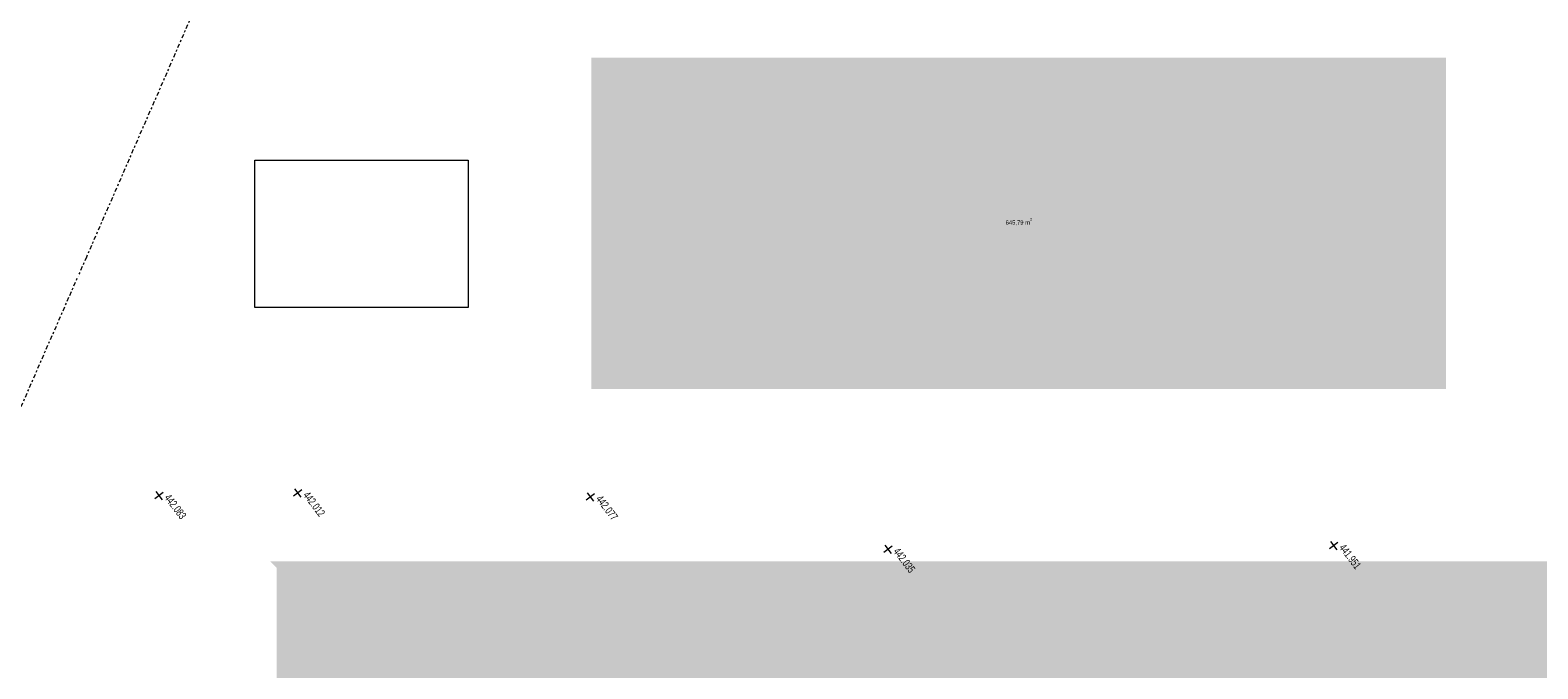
# Model space of a CAD drawing. Header units: metres. Extents: x -167 to 338, y -186 to 508.
# Tile 112 of 256: x -9 to 63, y 54 to 85. Entities that reach past the tile are written whole.
import ezdxf

# ---------------------------------------------------------------- set-up
doc = ezdxf.new("R2010")
doc.units = ezdxf.units.M
doc.header["$MEASUREMENT"] = 0
doc.header["$XCLIPFRAME"] = 0
doc.linetypes.add('Raster', pattern=[0.4, 0.2, -0.1, 0, -0.1])
for name, color, linetype in [('10 Wand außen', 7, 'Continuous'), ('60 Gelände 2D Übersicht', 7, 'Continuous'), ('60 Grenzen', 7, 'Continuous'), ('Beschriftung-Punkte', 7, 'Continuous'), ('BT-Gelaende', 7, 'Continuous')]:
    doc.layers.add(name, color=color, linetype=linetype)
doc.styles.add('ERSTELLTER_STIL_1', font='arial.ttf')
doc.styles.add('ERSTELLTER_STIL_7', font='arial.ttf', dxfattribs={"width": 0.7})
picture_1 = doc.add_image_def('image3.png', size_in_pixel=(907, 626))

# ---------------------------------------------------------------- blocks, each defined once
blk = doc.blocks.new('Standard-Rastermarker_10')
at = {"layer": '60 Grenzen', "color": 8, "linetype": 'Raster', "lineweight": 18}
for p, q in [((1, 0), (0, 0)), ((1, 0), (25.294, 0)), ((25.294, 0), (26.294, 0))]:
    blk.add_line(p, q, dxfattribs=at)
blk = doc.blocks.new('Standard-Rastermarker_81')
at = {"layer": '60 Grenzen', "color": 8, "linetype": 'Raster', "lineweight": 18}
for p, q in [((1, 0), (0, 0)), ((1, 0), (22.595, 0)), ((22.595, 0), (23.595, 0))]:
    blk.add_line(p, q, dxfattribs=at)
blk = doc.blocks.new('Kreuz_003')
at = {"layer": 'BT-Gelaende', "color": 30, "linetype": 'Continuous', "lineweight": 18, "true_color": 0xff7300}
for p, q in [((-0.5, 0), (0.5, 0)), ((0, 0.5), (0, -0.5))]:
    blk.add_line(p, q, dxfattribs=at)

msp = doc.modelspace()

# ---------------------------------------------------------------- hatches: boundary and pattern name
at = {"linetype": 'Continuous', "lineweight": 18}
msp.add_hatch(color=255, dxfattribs=at).paths.add_polyline_path([(17.341, 83.562), (58.162, 83.562), (58.162, 67.742), (17.341, 67.742)])
at = {"layer": '60 Gelände 2D Übersicht', "linetype": 'Continuous', "lineweight": 18, "true_color": 0x6d7e00}
msp.add_hatch(color=66, dxfattribs=at).paths.add_polyline_path([(2.009, 59.511), (17.341, 44), (58.162, 44), (58.162, 45.749), (101.67, 45.749), (121.706, 59.511)])
h = msp.add_hatch(color=66, dxfattribs=at)
h.paths.add_polyline_path([(2.318, 59.511), (2.342, 13.065), (6.996, 12.563), (17.353, 12.574), (17.341, 24.626), (15.341, 24.626), (15.341, 30.467), (17.341, 30.467), (17.341, 44)])
h.paths.add_polyline_path([(5.385, 43.18), (8.885, 43.18), (8.885, 28.18), (5.385, 28.18)], flags=0)

# ---------------------------------------------------------------- block references
at = {"layer": '60 Grenzen', "color": 7, "linetype": 'Continuous', "lineweight": 18}
for name, p, rotation in [('Standard-Rastermarker_81', (2.261, 94.754), 246.4552373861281), ('Standard-Rastermarker_10', (-17.687, 49.026), 66.40935449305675)]:
    msp.add_blockref(name, p, dxfattribs=dict(at, rotation=rotation))
at = {"layer": 'BT-Gelaende', "color": 30, "linetype": 'Continuous', "lineweight": 18, "true_color": 0xff7300, "xscale": 0.5, "yscale": 0.5, "rotation": 307.1573563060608}
for p in [(-3.303, 62.644), (3.322, 62.766), (17.305, 62.585), (52.8, 60.263), (31.507, 60.082)]:
    msp.add_blockref('Kreuz_003', p, dxfattribs=at)

# ---------------------------------------------------------------- texts
at = {"color": 7, "lineweight": 13, "insert": (37.13, 75.552), "char_height": 0.2, "attachment_point": 7, "style": 'ERSTELLTER_STIL_1'}
msp.add_mtext('{\\fArial|b0|i0|c0|p0;645,79 m{\\H0.66x;\\S2^  ;}}', dxfattribs=at)
at = {"layer": 'Beschriftung-Punkte', "color": 30, "linetype": 'Continuous', "lineweight": 18, "true_color": 0xff7300, "char_height": 0.375, "attachment_point": 1, "rotation": 307.15736, "style": 'ERSTELLTER_STIL_7'}
for s, insert in [('\\A1;{\\pql;\\fArial|b0|i0|c0|p0;\\W0.700000; 442.083 }', (-2.829, 62.847)), ('\\A1;{\\pql;\\fArial|b0|i0|c0|p0;\\W0.700000; 442.012 }', (3.796, 62.969)), ('\\A1;{\\pql;\\fArial|b0|i0|c0|p0;\\W0.700000; 442.077 }', (17.779, 62.787)), ('\\A1;{\\pql;\\fArial|b0|i0|c0|p0;\\W0.700000; 442.035 }', (31.981, 60.284)), ('\\A1;{\\pql;\\fArial|b0|i0|c0|p0;\\W0.700000; 441.951 }', (53.274, 60.465))]:
    msp.add_mtext(s, dxfattribs=dict(at, insert=insert))

# ---------------------------------------------------------------- pictures from other files: only their frames are drawn
at = {"layer": '10 Wand außen', "linetype": 'Continuous', "lineweight": 0}
image = msp.add_image(picture_1, insert=(1.273, 71.637), size_in_units=(10.183, 7.028), dxfattribs=at)
image.set_boundary_path([(-0.5, -0.5), (906.5, 625.5)])

doc.saveas('drawing.dxf')
